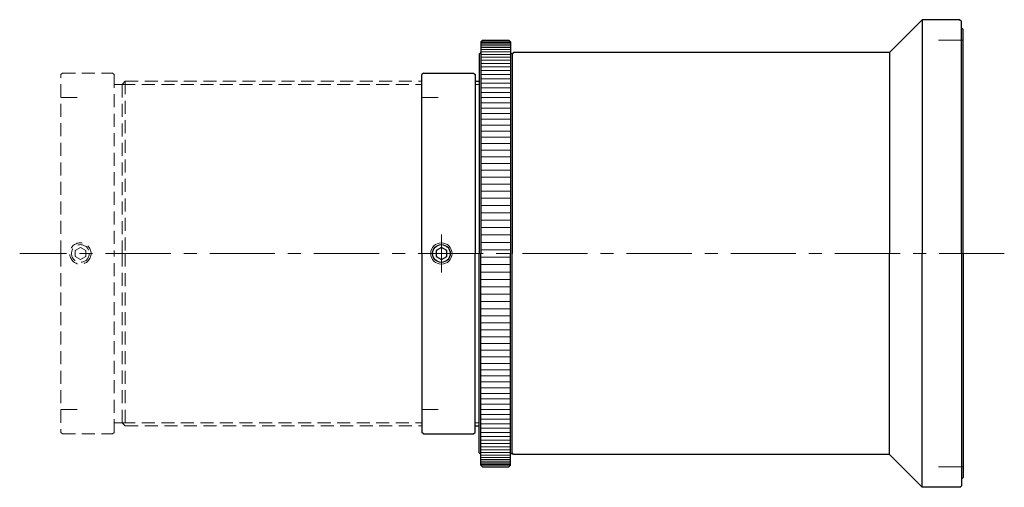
# Model space of a CAD drawing. Header units: millimetres. Extents: x -10 to 110, y 22 to 79.
import ezdxf

# ---------------------------------------------------------------- set-up
doc = ezdxf.new("R2010")
doc.units = ezdxf.units.MM
doc.header["$LTSCALE"] = 0.25
doc.linetypes.add('CENTER', pattern=[50.8, 31.75, -6.35, 6.35, -6.35])
doc.linetypes.add('HIDDEN', pattern=[9.525, 6.35, -3.175])
doc.layers.add('00_補助線', color=252, linetype='Continuous', lineweight=0, plot=False)
for name, color, linetype, lineweight in [('01_中心線', 1, 'CENTER', 20), ('画層1', 7, 'Continuous', 30), ('ﾋﾞｽ・ﾈｼﾞ', 7, 'Continuous', 30)]:
    doc.layers.add(name, color=color, linetype=linetype, lineweight=lineweight)

# ---------------------------------------------------------------- blocks, each defined once
blk = doc.blocks.new('ロックリング')
at = {"layer": '画層1'}
for p, q in [((-3.8, 25.8), (-3.6, 26)), ((-3.8, 25.8), (-3.8, 0)), ((-3.6, 26), (-0.4, 26)), ((-0.4, 26), (-0.2, 25.8)), ((-0.2, 25.8), (-0.2, 0)), ((-4, 24.3), (-3.8, 24.5)), ((-4, 24.3), (-4, 0)), ((-0.2, 24.5), (0, 24.3)), ((0, 24.3), (0, 0)), ((-4, -24.3), (-4, 0)), ((-3.8, -25.8), (-3.8, 0)), ((-0.2, -25.8), (-0.2, 0)), ((0, -24.3), (0, 0)), ((-4, -24.3), (-3.8, -24.5)), ((-0.2, -24.5), (0, -24.3)), ((-3.8, -25.8), (-3.6, -26)), ((-3.6, -26), (-0.4, -26)), ((-0.4, -26), (-0.2, -25.8))]:
    blk.add_line(p, q, dxfattribs=at)
at = {"layer": '画層1', "lineweight": 9}
for p, q in [((-0.2, 25.68), (-3.8, 25.68)), ((-0.2, 25.52), (-3.8, 25.52)), ((-0.2, 25.33), (-3.8, 25.33)), ((-0.21, 25.81), (-3.79, 25.81)), ((-0.2, 25.11), (-3.8, 25.11)), ((-0.2, 24.86), (-3.8, 24.86)), ((-0.2, 24.58), (-3.8, 24.58)), ((-0.2, 24.27), (-3.8, 24.27)), ((-0.2, 23.93), (-3.8, 23.93)), ((-0.2, 23.56), (-3.8, 23.56)), ((-0.2, 23.17), (-3.8, 23.17)), ((-0.2, 22.74), (-3.8, 22.74)), ((-0.2, 22.29), (-3.8, 22.29)), ((-0.2, 21.81), (-3.8, 21.81)), ((-0.2, 21.3), (-3.8, 21.3)), ((-0.2, 20.76), (-3.8, 20.76)), ((-0.2, 20.21), (-3.8, 20.21)), ((-0.2, 19.62), (-3.8, 19.62)), ((-0.2, 19.02), (-3.8, 19.02)), ((-0.2, 18.38), (-3.8, 18.38)), ((-0.2, 17.73), (-3.8, 17.73)), ((-0.2, 17.06), (-3.8, 17.06)), ((-0.2, 16.36), (-3.8, 16.36)), ((-0.2, 15.65), (-3.8, 15.65)), ((-0.2, 14.91), (-3.8, 14.91)), ((-0.2, 14.16), (-3.8, 14.16)), ((-0.2, 13.39), (-3.8, 13.39)), ((-0.2, 12.61), (-3.8, 12.61)), ((-0.2, 11.8), (-3.8, 11.8)), ((-0.2, 10.99), (-3.8, 10.99)), ((-0.2, 10.16), (-3.8, 10.16)), ((-0.2, 9.32), (-3.8, 9.32)), ((-0.2, 8.46), (-3.8, 8.46)), ((-0.2, 7.6), (-3.8, 7.6)), ((-0.2, 6.73), (-3.8, 6.73)), ((-0.2, 5.85), (-3.8, 5.85)), ((-0.2, 4.96), (-3.8, 4.96)), ((-0.2, 4.07), (-3.8, 4.07)), ((-0.2, 3.17), (-3.8, 3.17)), ((-0.2, 2.27), (-3.8, 2.27)), ((-0.2, 1.36), (-3.8, 1.36)), ((-0.2, 0.45), (-3.8, 0.45)), ((-0.2, -0.45), (-3.8, -0.45)), ((-0.2, -1.36), (-3.8, -1.36)), ((-0.2, -2.27), (-3.8, -2.27)), ((-0.2, -3.17), (-3.8, -3.17)), ((-0.2, -4.07), (-3.8, -4.07)), ((-0.2, -4.96), (-3.8, -4.96)), ((-0.2, -5.85), (-3.8, -5.85)), ((-0.2, -6.73), (-3.8, -6.73)), ((-0.2, -7.6), (-3.8, -7.6)), ((-0.2, -8.46), (-3.8, -8.46)), ((-0.2, -9.32), (-3.8, -9.32)), ((-0.2, -10.16), (-3.8, -10.16)), ((-0.2, -10.99), (-3.8, -10.99)), ((-0.2, -11.8), (-3.8, -11.8)), ((-0.2, -12.61), (-3.8, -12.61)), ((-0.2, -13.39), (-3.8, -13.39)), ((-0.2, -14.16), (-3.8, -14.16)), ((-0.2, -14.91), (-3.8, -14.91)), ((-0.2, -15.65), (-3.8, -15.65)), ((-0.2, -16.36), (-3.8, -16.36)), ((-0.2, -17.06), (-3.8, -17.06)), ((-0.2, -17.73), (-3.8, -17.73)), ((-0.2, -18.38), (-3.8, -18.38)), ((-0.2, -19.02), (-3.8, -19.02)), ((-0.2, -19.62), (-3.8, -19.62)), ((-0.2, -20.21), (-3.8, -20.21)), ((-0.2, -20.76), (-3.8, -20.76)), ((-0.2, -21.3), (-3.8, -21.3)), ((-0.2, -21.81), (-3.8, -21.81)), ((-0.2, -22.29), (-3.8, -22.29)), ((-0.2, -22.74), (-3.8, -22.74)), ((-0.2, -23.17), (-3.8, -23.17)), ((-0.2, -23.56), (-3.8, -23.56)), ((-0.2, -23.93), (-3.8, -23.93)), ((-0.2, -24.27), (-3.8, -24.27)), ((-0.2, -24.58), (-3.8, -24.58)), ((-0.2, -24.86), (-3.8, -24.86)), ((-0.2, -25.11), (-3.8, -25.11)), ((-0.2, -25.33), (-3.8, -25.33)), ((-0.2, -25.52), (-3.8, -25.52)), ((-0.2, -25.68), (-3.8, -25.68)), ((-0.21, -25.81), (-3.79, -25.81))]:
    blk.add_line(p, q, dxfattribs=at)
blk = doc.blocks.new('FR44V_M52_アダプター')
at = {"layer": '00_補助線'}
for p, q in [((0, 26), (-3, 26)), ((0, -26), (-3, -26))]:
    blk.add_line(p, q, dxfattribs=at)
at = {"layer": '画層1'}
for p, q in [((-5, 28.5), (-9, 24.5)), ((-0.4, 28.5), (-5, 28.5)), ((-5, 28.5), (-5, 0)), ((-0.4, 28.5), (-0.2, 28.3)), ((-0.2, 0), (-0.2, 28.3)), ((-0.2, 27.5), (-0.2, 27.5)), ((-0.2, 27.5), (0, 27.3)), ((0, 0), (0, 27.3)), ((-54.8, 24.5), (-55, 24.3)), ((-55, 24.3), (-55, 0)), ((-9, 24.5), (-54.8, 24.5)), ((-9, 24.5), (-9, 0)), ((-55, -24.3), (-55, 0)), ((-9, -24.5), (-9, 0)), ((-5, -28.5), (-5, 0)), ((-0.2, 0), (-0.2, -28.3)), ((0, 0), (0, -27.3)), ((-54.8, -24.5), (-55, -24.3)), ((-9, -24.5), (-54.8, -24.5)), ((-5, -28.5), (-9, -24.5)), ((-0.2, -27.5), (0, -27.3)), ((-0.2, -27.5), (-0.2, -27.5)), ((-0.4, -28.5), (-5, -28.5)), ((-0.4, -28.5), (-0.2, -28.3))]:
    blk.add_line(p, q, dxfattribs=at)
blk = doc.blocks.new('HM26##')
at = {"layer": '画層1'}
blk.add_lwpolyline([(-0.65, -0.38), (0, -0.75), (0.65, -0.38), (0.65, 0.38), (0, 0.75), (-0.65, 0.38)], close=True, dxfattribs=at)
at = {"layer": '画層1', "lineweight": 9}
blk.add_circle((0, 0), 1.3, dxfattribs=at)
at = {"layer": '画層1'}
blk.add_circle((0, 0), 1.08, dxfattribs=at)

msp = doc.modelspace()

# ---------------------------------------------------------------- linework, layer by layer
at = {"layer": '00_補助線'}
for p, q in [((-3, 69), (-5, 69)), ((41, 69), (39, 69)), ((-3, 31), (-5, 31)), ((41, 31), (39, 31))]:
    msp.add_line(p, q, dxfattribs=at)
at = {"layer": '01_中心線'}
for p, q in [((41.4, 52.3), (41.4, 47.7)), ((110, 50), (-10, 50))]:
    msp.add_line(p, q, dxfattribs=at)
at = {"layer": '画層1', "color": 3, "linetype": 'HIDDEN', "lineweight": 20}
for p, q in [((-4.8, 72), (-5, 71.8)), ((-5, 50), (-5, 71.8)), ((-4.8, 72), (1.3, 72)), ((1.3, 72), (1.5, 71.8)), ((1.5, 71.8), (1.5, 50)), ((2.87, 71), (2.5, 70.62)), ((2.87, 71), (39, 71)), ((2.87, 71), (2.87, 50)), ((1.5, 70.62), (2.5, 70.62)), ((2.5, 70.62), (39, 70.62)), ((2.5, 70.62), (2.5, 50)), ((-5, 50), (-5, 28.2)), ((1.5, 28.2), (1.5, 50)), ((2.5, 29.37), (2.5, 50)), ((2.87, 50), (2.87, 29)), ((1.5, 29.37), (2.5, 29.37)), ((2.5, 29.37), (39, 29.37)), ((2.87, 29), (2.5, 29.37)), ((2.87, 29), (39, 29)), ((-4.8, 28), (-5, 28.2)), ((-4.8, 28), (1.3, 28)), ((1.3, 28), (1.5, 28.2))]:
    msp.add_line(p, q, dxfattribs=at)
at = {"layer": '画層1'}
for p, q in [((39.2, 72), (39, 71.8)), ((39, 50), (39, 71.8)), ((39.2, 72), (45.3, 72)), ((45.3, 72), (45.5, 71.8)), ((45.5, 71.8), (45.5, 50)), ((45.5, 71), (46, 71)), ((39, 50), (39, 28.2)), ((45.5, 28.2), (45.5, 50)), ((45.5, 29), (46, 29)), ((39.2, 28), (39, 28.2)), ((39.2, 28), (45.3, 28)), ((45.3, 28), (45.5, 28.2))]:
    msp.add_line(p, q, dxfattribs=at)
at = {"layer": '画層1', "lineweight": 20}
for p, q in [((45.5, 70.62), (46, 70.62)), ((45.5, 29.37), (46, 29.37))]:
    msp.add_line(p, q, dxfattribs=at)
at = {"layer": '画層1', "color": 3, "linetype": 'HIDDEN', "lineweight": 20}
msp.add_lwpolyline([(-3.25, 49.62), (-2.6, 49.25), (-1.95, 49.62), (-1.95, 50.38), (-2.6, 50.75), (-3.25, 50.38)], close=True, dxfattribs=at)
for radius in [1.3, 1.08]:
    msp.add_circle((-2.6, 50), radius, dxfattribs=at)

# ---------------------------------------------------------------- block references
at = {"layer": '画層1'}
for name, p in [('FR44V_M52_アダプター', (105, 50)), ('ロックリング', (50, 50))]:
    msp.add_blockref(name, p, dxfattribs=at)
at = {"layer": 'ﾋﾞｽ・ﾈｼﾞ'}
msp.add_blockref('HM26##', (41.4, 50), dxfattribs=at)

doc.saveas('drawing.dxf')
